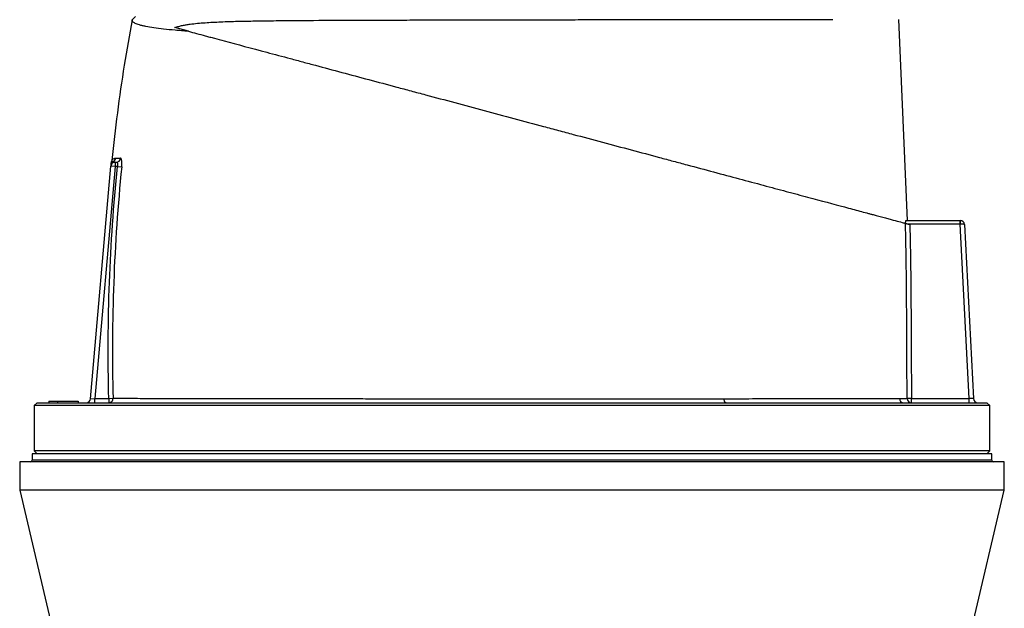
# Model space of a CAD drawing. Header units: millimetres. Extents: x 1228 to 2708, y 240 to 3424.
# Tile 5 of 6: x 1631 to 2306, y 2578 to 2981. Entities that reach past the tile are written whole.
import ezdxf

# ---------------------------------------------------------------- set-up
doc = ezdxf.new("R2010")
doc.units = ezdxf.units.MM

msp = doc.modelspace()

# ---------------------------------------------------------------- linework, layer by layer
at = {"color": 7, "linetype": 'Continuous', "lineweight": 25}
for p, q in [((1707.66, 2981.06), (1710.13, 2983.52)), ((2239.36, 2843.52), (2233.22, 2981.42)), ((1746.34, 2973.28), (1736.9, 2975.81)), ((1693.58, 2883.86), (1693.58, 2883.86)), ((1696.15, 2883.52), (1696.15, 2880.52)), ((1696.15, 2883.52), (1696.88, 2883.52)), ((1679.21, 2721.26), (1693.16, 2880.78)), ((1696.15, 2880.52), (1682.24, 2721.52)), ((1696.15, 2880.52), (1693.16, 2880.78)), ((1697.65, 2880.52), (1696.15, 2880.52)), ((1697.65, 2880.52), (1700.55, 2880.23)), ((2238.17, 2843.52), (2275.25, 2843.52)), ((2275.25, 2843.52), (2275.25, 2841.02)), ((2275.25, 2843.52), (2275.28, 2843.52)), ((2275.25, 2841.02), (2239.94, 2841.02)), ((2281.51, 2721.52), (2275.25, 2841.02)), ((2275.41, 2841.02), (2275.25, 2841.02)), ((2278.27, 2840.67), (2284.53, 2721.36)), ((1679.21, 2721.26), (1682.24, 2721.52)), ((1682.24, 2721.52), (1691.7, 2721.52)), ((1682.24, 2718.52), (1682.24, 2721.52)), ((1691.7, 2721.52), (1694.62, 2721.59)), ((1691.7, 2721.52), (1691.7, 2718.52)), ((2242.01, 2721.52), (2239.02, 2721.49)), ((2242.01, 2718.52), (2242.01, 2721.52)), ((2242.01, 2721.52), (2281.51, 2721.52)), ((2281.51, 2718.52), (2281.51, 2721.52)), ((2284.53, 2721.36), (2281.51, 2721.52)), ((1642.62, 2718.52), (1640.62, 2716.52)), ((1640.62, 2716.52), (1640.62, 2685.52)), ((2295.62, 2716.52), (1640.62, 2716.52)), ((1642.62, 2718.52), (2293.62, 2718.52)), ((1650.6, 2719.52), (1650.62, 2718.52)), ((1650.6, 2719.52), (1656.64, 2719.52)), ((1656.64, 2719.52), (1656.62, 2718.52)), ((1656.64, 2719.52), (1656.62, 2718.52)), ((1656.64, 2719.52), (1656.64, 2719.52)), ((1656.64, 2719.52), (1670.64, 2719.52)), ((1670.64, 2719.52), (1670.62, 2718.52)), ((1670.64, 2719.52), (1670.62, 2718.52)), ((1670.64, 2719.52), (1670.64, 2719.52)), ((2295.62, 2716.52), (2293.62, 2718.52)), ((2295.62, 2685.52), (2295.62, 2716.52)), ((1639.12, 2683.52), (1639.12, 2679.02)), ((2297.12, 2683.52), (1639.12, 2683.52)), ((1640.62, 2685.52), (1642.62, 2683.52)), ((2295.62, 2685.52), (1640.62, 2685.52)), ((2293.62, 2683.52), (2295.62, 2685.52)), ((2297.12, 2679.02), (2297.12, 2683.52)), ((1630.62, 2678.02), (1630.62, 2658.52)), ((2305.62, 2678.02), (1630.62, 2678.02)), ((2305.62, 2658.52), (2305.62, 2678.02)), ((1630.62, 2658.52), (1678.13, 2456.96)), ((2305.62, 2658.52), (1630.62, 2658.52)), ((2258.12, 2456.96), (2305.62, 2658.52))]:
    msp.add_line(p, q, dxfattribs=at)
at = {"color": 1, "linetype": 'Continuous', "lineweight": 25}
msp.add_line((2297.12, 2679.02), (1639.12, 2679.02), dxfattribs=at)
at = {"color": 7, "linetype": 'Continuous', "lineweight": 25, "flags": 128}
msp.add_lwpolyline([(2114.97, 2718.52), (2114.68, 2718.57), (2114.4, 2718.73), (2114.14, 2718.98), (2113.91, 2719.32), (2113.71, 2719.74), (2113.56, 2720.22), (2113.46, 2720.75), (2113.42, 2721.3)], dxfattribs=at)
at = {"color": 7, "linetype": 'Continuous', "lineweight": 25}
for centre, radius, start, end in [((1696.15, 2880.52), 3, 90, 175), ((1696.2, 2881.23), 2.99, 117.80823, 174.97062), ((1696.35, 2882.78), 3, 158.52985, 174.98299), ((1693.37, 2886.51), 3, 298.59876, 354.2324), ((1696.85, 2886.48), 2.96, 270.5887, 354.88473), ((2263.4, 2841.65), 12.03, 357.04331, 8.95669), ((2275.28, 2840.52), 3, 3, 90), ((1676.22, 2721.52), 3, 270, 355), ((1691.66, 2721.48), 2.97, 270.71728, 2.0882), ((2236.65, 2721.49), 2.97, 181.37353, 269.48511), ((2242.02, 2721.51), 2.99, 180.36658, 269.90634), ((2287.52, 2721.52), 3, 183, 270), ((1638.12, 2679.02), 1, 270, 0), ((2298.12, 2679.02), 1, 180, 270)]:
    msp.add_arc(centre, radius, start, end, dxfattribs=at)
msp.add_ellipse((2275.28, 2840.52), major_axis=(3, 0.16), ratio=0.166667, start_param=0, end_param=1.518436, dxfattribs=at)
for points, knots in [([(1707.68, 2981.05), (1705.84, 2970.73), (1702.05, 2949.57), (1697.39, 2917.42), (1694.95, 2895.58), (1693.73, 2884.68)], [0, 0, 0, 0, 0.323091, 0.662083, 1, 1, 1, 1]), ([(1746.34, 2973.28), (1744.72, 2973.39), (1743.15, 2973.51), (1740.11, 2973.74), (1738.64, 2973.86), (1734.39, 2974.24), (1731.76, 2974.5), (1724.45, 2975.32), (1720.37, 2975.92), (1716.28, 2976.74), (1715.51, 2976.91), (1714.44, 2977.16), (1714.09, 2977.25), (1713.42, 2977.42), (1713.11, 2977.51), (1711.58, 2977.95), (1710.58, 2978.32), (1709.01, 2979.07), (1708.44, 2979.46), (1707.73, 2980.24), (1707.59, 2980.65), (1707.66, 2981.06)], [0, 0, 0, 0, 0.0625, 0.0625, 0.125, 0.125, 0.25, 0.25, 0.5, 0.5, 0.5625, 0.5625, 0.59375, 0.59375, 0.625, 0.625, 0.75, 0.75, 0.875, 0.875, 1, 1, 1, 1]), ([(1736.9, 2975.81), (1737.84, 2976.15), (1738.75, 2976.43), (1740.53, 2976.91), (1741.4, 2977.11), (1743.14, 2977.48), (1744, 2977.64), (1745.71, 2977.92), (1746.56, 2978.05), (1749.11, 2978.4), (1750.82, 2978.59), (1754.25, 2978.92), (1755.99, 2979.06), (1759.5, 2979.3), (1761.28, 2979.41), (1764.89, 2979.61), (1766.72, 2979.69), (1770.44, 2979.85), (1772.32, 2979.92), (1776.13, 2980.04), (1778.06, 2980.1), (1783.92, 2980.25), (1787.93, 2980.32), (1796.17, 2980.45), (1800.39, 2980.51), (1809.05, 2980.6), (1813.49, 2980.64), (1820.32, 2980.69), (1822.62, 2980.71), (1827.28, 2980.74), (1829.65, 2980.76), (1841.52, 2980.83), (1851.29, 2980.87), (1871.34, 2980.95), (1881.63, 2980.98), (1897.44, 2981.02), (1902.78, 2981.04), (1910.89, 2981.06), (1913.61, 2981.07), (1917.71, 2981.07), (1919.08, 2981.08), (1921.83, 2981.08), (1923.2, 2981.09), (1935.54, 2981.11), (1946.54, 2981.14), (1968.6, 2981.18), (1979.65, 2981.2), (1996.27, 2981.23), (2001.82, 2981.24), (2012.92, 2981.25), (2018.42, 2981.26), (2034.76, 2981.28), (2045.45, 2981.3), (2066.42, 2981.33), (2076.7, 2981.34), (2088.03, 2981.36), (2089.28, 2981.36), (2091.79, 2981.36), (2093.04, 2981.36), (2096.76, 2981.37), (2099.22, 2981.37), (2106.52, 2981.38), (2111.27, 2981.39), (2125.24, 2981.4), (2134.14, 2981.42), (2146.86, 2981.43), (2151.01, 2981.43), (2157.06, 2981.44), (2159.05, 2981.44), (2162.98, 2981.45), (2164.92, 2981.45), (2170.63, 2981.46), (2174.3, 2981.46), (2181.37, 2981.47), (2184.78, 2981.47), (2188.04, 2981.47)], [0, 0, 0, 0, 0.007812, 0.007812, 0.015625, 0.015625, 0.023438, 0.023438, 0.03125, 0.03125, 0.046875, 0.046875, 0.0625, 0.0625, 0.078125, 0.078125, 0.09375, 0.09375, 0.109375, 0.109375, 0.125, 0.125, 0.15625, 0.15625, 0.1875, 0.1875, 0.21875, 0.21875, 0.234375, 0.234375, 0.25, 0.25, 0.3125, 0.3125, 0.375, 0.375, 0.40625, 0.40625, 0.421875, 0.421875, 0.429688, 0.429688, 0.4375, 0.4375, 0.5, 0.5, 0.5625, 0.5625, 0.59375, 0.59375, 0.625, 0.625, 0.6875, 0.6875, 0.75, 0.75, 0.757813, 0.757813, 0.765625, 0.765625, 0.78125, 0.78125, 0.8125, 0.8125, 0.875, 0.875, 0.90625, 0.90625, 0.921875, 0.921875, 0.9375, 0.9375, 0.96875, 0.96875, 1, 1, 1, 1]), ([(1746.34, 2973.28), (1749.93, 2972.32), (1753.77, 2971.29), (1758.87, 2969.92), (1759.91, 2969.64), (1762.01, 2969.08), (1763.07, 2968.79), (1766.32, 2967.93), (1768.52, 2967.33), (1779.79, 2964.31), (1789.55, 2961.7), (1805.23, 2957.5), (1810.64, 2956.05), (1819.01, 2953.81), (1821.85, 2953.05), (1826.17, 2951.89), (1827.62, 2951.5), (1830.54, 2950.72), (1832, 2950.33), (1839.35, 2948.36), (1845.33, 2946.75), (1857.5, 2943.49), (1863.69, 2941.83), (1876.26, 2938.47), (1882.64, 2936.76), (1892.37, 2934.15), (1895.63, 2933.28), (1900.57, 2931.95), (1902.22, 2931.51), (1905.54, 2930.62), (1907.2, 2930.18), (1915.52, 2927.95), (1922.2, 2926.16), (1935.59, 2922.57), (1942.31, 2920.77), (1962.53, 2915.35), (1976.09, 2911.72), (1991.44, 2907.6), (1993.14, 2907.15), (1996.56, 2906.23), (1998.27, 2905.77), (2003.38, 2904.4), (2006.77, 2903.5), (2016.89, 2900.78), (2023.58, 2898.99), (2043.45, 2893.67), (2056.44, 2890.19), (2072.37, 2885.92), (2075.54, 2885.07), (2080.27, 2883.8), (2081.84, 2883.38), (2084.98, 2882.54), (2086.55, 2882.12), (2094.34, 2880.03), (2100.42, 2878.4), (2112.32, 2875.21), (2118.14, 2873.66), (2129.49, 2870.61), (2135.02, 2869.13), (2145.8, 2866.24), (2151.04, 2864.84), (2157.39, 2863.14), (2158.65, 2862.8), (2161.16, 2862.13), (2162.4, 2861.8), (2166.08, 2860.81), (2168.48, 2860.17), (2180.17, 2857.03), (2188.57, 2854.78), (2199.78, 2851.78), (2203.28, 2850.84), (2208.19, 2849.53), (2209.77, 2849.1), (2212.05, 2848.49), (2212.79, 2848.29), (2214.25, 2847.9), (2214.97, 2847.71), (2218.47, 2846.77), (2221, 2846.09), (2223.85, 2845.33), (2224.41, 2845.18), (2225.49, 2844.89), (2226.01, 2844.75), (2227.55, 2844.34), (2228.54, 2844.07), (2231.37, 2843.31), (2233.06, 2842.86), (2235.19, 2842.29), (2235.83, 2842.12), (2236.68, 2841.89), (2236.94, 2841.82), (2237.44, 2841.69), (2237.66, 2841.63), (2237.87, 2841.57)], [0, 0, 0, 0, 0.03125, 0.03125, 0.039063, 0.039063, 0.046875, 0.046875, 0.0625, 0.0625, 0.125, 0.125, 0.15625, 0.15625, 0.171875, 0.171875, 0.179688, 0.179688, 0.1875, 0.1875, 0.21875, 0.21875, 0.25, 0.25, 0.28125, 0.28125, 0.296875, 0.296875, 0.304688, 0.304688, 0.3125, 0.3125, 0.34375, 0.34375, 0.375, 0.375, 0.4375, 0.4375, 0.445313, 0.445313, 0.453125, 0.453125, 0.46875, 0.46875, 0.5, 0.5, 0.5625, 0.5625, 0.578125, 0.578125, 0.585938, 0.585938, 0.59375, 0.59375, 0.625, 0.625, 0.65625, 0.65625, 0.6875, 0.6875, 0.71875, 0.71875, 0.726562, 0.726562, 0.734375, 0.734375, 0.75, 0.75, 0.8125, 0.8125, 0.84375, 0.84375, 0.859375, 0.859375, 0.867188, 0.867188, 0.875, 0.875, 0.90625, 0.90625, 0.914063, 0.914063, 0.921875, 0.921875, 0.9375, 0.9375, 0.96875, 0.96875, 0.984375, 0.984375, 0.992188, 0.992188, 1, 1, 1, 1]), ([(1693.23, 2881.49), (1693.25, 2881.73), (1693.29, 2882.2), (1693.33, 2882.65), (1693.36, 2883.02), (1693.36, 2882.99), (1693.36, 2882.98)], [0, 0, 0, 0, 0.281589, 0.570848, 0.850152, 1, 1, 1, 1]), ([(1693.71, 2884.68), (1693.71, 2884.57), (1693.69, 2884.33), (1693.62, 2884.05), (1693.56, 2883.9), (1693.55, 2883.87)], [0, 0, 0, 0, 0.366853, 0.867083, 1, 1, 1, 1]), ([(1696.88, 2883.52), (1696.96, 2883.52), (1697.04, 2883.5), (1697.19, 2883.43), (1697.26, 2883.38), (1697.39, 2883.24), (1697.45, 2883.15), (1697.56, 2882.94), (1697.61, 2882.82), (1697.69, 2882.54), (1697.72, 2882.39), (1697.76, 2882.06), (1697.77, 2881.88), (1697.77, 2881.51), (1697.76, 2881.32), (1697.72, 2880.92), (1697.69, 2880.72), (1697.65, 2880.52)], [0, 0, 0, 0, 0.125, 0.125, 0.25, 0.25, 0.375, 0.375, 0.5, 0.5, 0.625, 0.625, 0.75, 0.75, 0.875, 0.875, 1, 1, 1, 1]), ([(1700.55, 2880.23), (1700.59, 2880.62), (1700.62, 2881.01), (1700.66, 2881.79), (1700.67, 2882.17), (1700.67, 2882.71), (1700.67, 2882.88), (1700.66, 2883.23), (1700.65, 2883.4), (1700.63, 2883.89), (1700.6, 2884.2), (1700.53, 2884.75), (1700.48, 2885), (1700.38, 2885.43), (1700.32, 2885.61), (1700.22, 2885.84), (1700.18, 2885.9), (1700.11, 2886.02), (1700.07, 2886.06), (1699.96, 2886.17), (1699.88, 2886.21), (1699.79, 2886.21)], [0, 0, 0, 0, 0.125, 0.125, 0.25, 0.25, 0.3125, 0.3125, 0.375, 0.375, 0.5, 0.5, 0.625, 0.625, 0.75, 0.75, 0.8125, 0.8125, 0.875, 0.875, 1, 1, 1, 1]), ([(1691.7, 2721.52), (1691.01, 2748.05), (1691.18, 2774.59), (1693.17, 2827.64), (1694.99, 2854.11), (1697.65, 2880.52)], [0, 0, 0, 0, 0.5, 0.5, 1, 1, 1, 1]), ([(1700.55, 2880.23), (1697.9, 2853.88), (1696.08, 2827.47), (1694.59, 2787.78), (1694.31, 2774.54), (1694.15, 2748.07), (1694.28, 2734.83), (1694.62, 2721.59)], [0, 0, 0, 0, 0.5, 0.5, 0.75, 0.75, 1, 1, 1, 1]), ([(2238, 2841.54), (2237.99, 2841.82), (2237.99, 2842.08), (2238, 2842.57), (2238.01, 2842.78), (2238.04, 2843.14), (2238.06, 2843.28), (2238.11, 2843.47), (2238.14, 2843.52), (2238.17, 2843.52)], [0, 0, 0, 0, 0.25, 0.25, 0.5, 0.5, 0.75, 0.75, 1, 1, 1, 1]), ([(2239.02, 2721.49), (2238.94, 2731.5), (2238.88, 2741.51), (2238.8, 2756.52), (2238.77, 2761.52), (2238.73, 2771.53), (2238.72, 2776.53), (2238.59, 2801.55), (2238.32, 2821.56), (2237.87, 2841.57)], [0, 0, 0, 0, 0.25, 0.25, 0.375, 0.375, 0.5, 0.5, 1, 1, 1, 1]), ([(2237.87, 2841.57), (2237.89, 2841.57), (2237.93, 2841.56), (2238.04, 2841.53), (2238.11, 2841.51), (2238.29, 2841.46), (2238.39, 2841.43), (2238.62, 2841.37), (2238.74, 2841.34), (2239.02, 2841.27), (2239.17, 2841.23), (2239.48, 2841.14), (2239.64, 2841.1), (2239.98, 2841.01), (2240.15, 2840.96), (2240.51, 2840.87), (2240.69, 2840.82), (2240.87, 2840.77)], [0, 0, 0, 0, 0.125, 0.125, 0.25, 0.25, 0.375, 0.375, 0.5, 0.5, 0.625, 0.625, 0.75, 0.75, 0.875, 0.875, 1, 1, 1, 1]), ([(2240.87, 2840.77), (2241.31, 2820.9), (2241.57, 2801.02), (2241.69, 2778.66), (2241.7, 2776.18), (2241.72, 2771.21), (2241.73, 2768.72), (2241.76, 2761.27), (2241.79, 2756.3), (2241.87, 2741.39), (2241.93, 2731.46), (2242.01, 2721.52)], [0, 0, 0, 0, 0.5, 0.5, 0.5625, 0.5625, 0.625, 0.625, 0.75, 0.75, 1, 1, 1, 1]), ([(1694.62, 2721.59), (1695.83, 2721.59), (1697.2, 2721.58), (1699.49, 2721.58), (1700.3, 2721.57), (1701.99, 2721.57), (1703.76, 2721.56), (1705.68, 2721.56), (1707.69, 2721.55), (1708.73, 2721.55), (1711.96, 2721.54), (1714.25, 2721.53), (1721.56, 2721.51), (1726.99, 2721.5), (1738.96, 2721.47), (1745.5, 2721.45), (1754.38, 2721.44), (1756.2, 2721.43), (1759.89, 2721.43), (1761.76, 2721.42), (1767.46, 2721.41), (1771.38, 2721.41), (1779.43, 2721.39), (1783.57, 2721.39), (1789.95, 2721.38), (1792.11, 2721.37), (1796.48, 2721.37), (1798.69, 2721.37), (1809.86, 2721.35), (1819.11, 2721.34), (1838.2, 2721.33), (1848.05, 2721.32), (1863.27, 2721.31), (1868.42, 2721.31), (1876.26, 2721.3), (1878.89, 2721.3), (1884.2, 2721.3), (1886.86, 2721.3), (1900.18, 2721.3), (1910.94, 2721.29), (1932.64, 2721.29), (1943.58, 2721.29), (1960.14, 2721.29), (1965.68, 2721.29), (1974.03, 2721.29), (1976.82, 2721.29), (1982.38, 2721.29), (1985.15, 2721.29), (1998.97, 2721.29), (2009.9, 2721.29), (2031.5, 2721.29), (2042.18, 2721.29), (2055.37, 2721.29), (2058, 2721.29), (2063.25, 2721.29), (2065.86, 2721.29), (2073.67, 2721.29), (2078.81, 2721.29), (2088.94, 2721.29), (2093.94, 2721.29), (2101.33, 2721.3), (2103.77, 2721.3), (2108.63, 2721.3), (2111.03, 2721.3), (2113.42, 2721.3)], [0, 0, 0, 0, 0.03125, 0.03125, 0.046875, 0.046875, 0.0625, 0.078125, 0.078125, 0.09375, 0.09375, 0.125, 0.125, 0.1875, 0.1875, 0.25, 0.25, 0.265625, 0.265625, 0.28125, 0.28125, 0.3125, 0.3125, 0.34375, 0.34375, 0.359375, 0.359375, 0.375, 0.375, 0.4375, 0.4375, 0.5, 0.5, 0.53125, 0.53125, 0.546875, 0.546875, 0.5625, 0.5625, 0.625, 0.625, 0.6875, 0.6875, 0.71875, 0.71875, 0.734375, 0.734375, 0.75, 0.75, 0.8125, 0.8125, 0.875, 0.875, 0.890625, 0.890625, 0.90625, 0.90625, 0.9375, 0.9375, 0.96875, 0.96875, 0.984375, 0.984375, 1, 1, 1, 1]), ([(2113.42, 2721.3), (2121.19, 2721.3), (2128.65, 2721.31), (2142.96, 2721.31), (2149.81, 2721.32), (2162.9, 2721.33), (2169.15, 2721.33), (2176.56, 2721.34), (2178.02, 2721.34), (2180.9, 2721.34), (2182.32, 2721.35), (2186.49, 2721.35), (2189.17, 2721.35), (2196.89, 2721.36), (2201.63, 2721.36), (2210.32, 2721.37), (2214.25, 2721.38), (2219.54, 2721.38), (2221.21, 2721.38), (2224.32, 2721.39), (2225.76, 2721.39), (2228.42, 2721.4), (2229.63, 2721.4), (2231.28, 2721.41), (2231.8, 2721.41), (2232.79, 2721.41), (2233.25, 2721.41), (2233.68, 2721.42)], [0, 0, 0, 0, 0.125, 0.125, 0.25, 0.25, 0.375, 0.375, 0.40625, 0.40625, 0.4375, 0.4375, 0.5, 0.5, 0.625, 0.625, 0.75, 0.75, 0.8125, 0.8125, 0.875, 0.875, 0.9375, 0.9375, 0.96875, 0.96875, 1, 1, 1, 1]), ([(2233.68, 2721.42), (2234.93, 2721.43), (2236, 2721.44), (2237.78, 2721.47), (2238.49, 2721.48), (2239.02, 2721.49)], [0, 0, 0, 0, 0.5, 0.5, 1, 1, 1, 1])]:
    msp.add_open_spline(points, degree=3, knots=knots, dxfattribs=at)
at = {"color": 1, "linetype": 'Continuous', "lineweight": 25}
for points, knots in [([(1693.58, 2883.86), (1693.57, 2883.85), (1693.49, 2883.79), (1693.85, 2884.19), (1694.49, 2883.98), (1694.81, 2883.87)], [0, 0, 0, 0, 0.07542, 0.537788, 1, 1, 1, 1]), ([(1693.77, 2884.67), (1693.75, 2884.64), (1693.7, 2884.56), (1693.91, 2884.92), (1694.36, 2885.48), (1695.16, 2886.08), (1696.04, 2886.17), (1696.36, 2886.21)], [0, 0, 0, 0, 0.08429, 0.261318, 0.438385, 0.793343, 1, 1, 1, 1])]:
    msp.add_open_spline(points, degree=3, knots=knots, dxfattribs=at)
at = {"color": 7, "linetype": 'Continuous', "lineweight": 25}
for points in [[(1694.81, 2883.87), (1695.17, 2883.66), (1695.61, 2883.52), (1696.15, 2883.52)], [(1696.36, 2886.21), (1697.26, 2886.21), (1698.4, 2886.21), (1699.79, 2886.21)]]:
    msp.add_open_spline(points, degree=3, dxfattribs=at)

doc.saveas('drawing.dxf')
